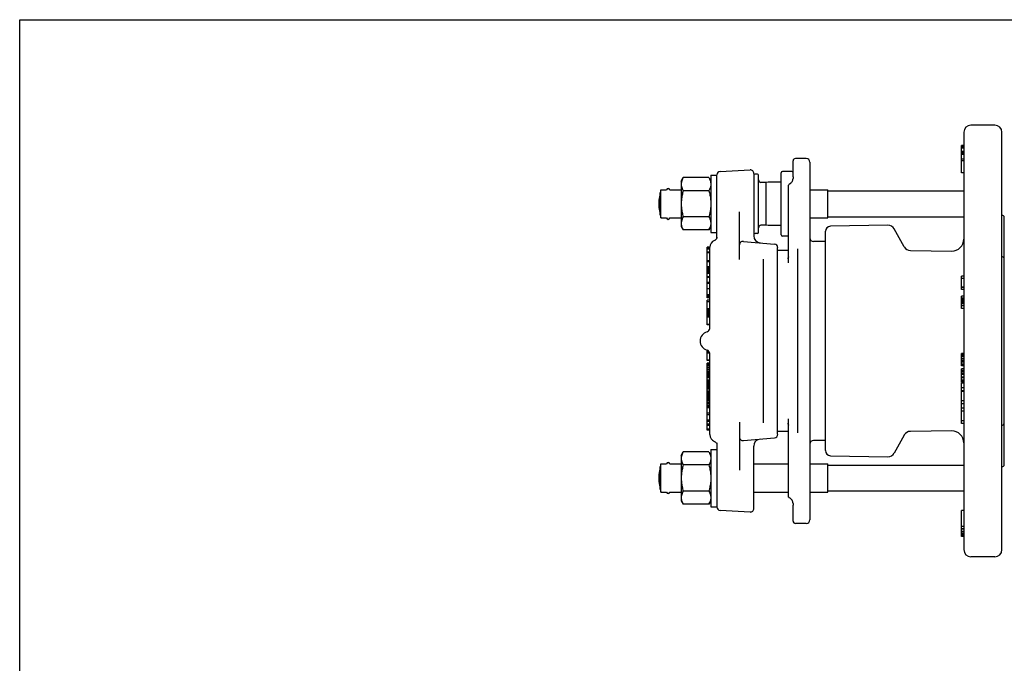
# Model space of a CAD drawing. Header units: inches. Extents: x 0 to 22, y 0 to 17.
# Tile 7 of 8: x 0 to 13, y 8.5 to 17. Entities that reach past the tile are written whole.
import ezdxf

# ---------------------------------------------------------------- set-up
doc = ezdxf.new("R2010")
doc.units = ezdxf.units.IN
doc.header["$LTSCALE"] = 1.21
doc.header["$MEASUREMENT"] = 0
doc.layers.get('0').update_dxf_attribs({"linetype": 'CONTINUOUS'})

msp = doc.modelspace()

# ---------------------------------------------------------------- linework, layer by layer
at = {"color": 7, "linetype": 'CONTINUOUS'}
for p, q in [((0, 0), (0, 17)), ((0, 17), (22, 17)), ((12.88, 15.608), (12.565, 15.608)), ((12.47, 15.513), (12.47, 10.001)), ((12.974, 10.001), (12.974, 15.513)), ((12.439, 15.26), (12.439, 15.34)), ((12.47, 15.34), (12.439, 15.34)), ((12.47, 15.339), (12.439, 15.339)), ((12.47, 15.327), (12.439, 15.327)), ((12.47, 15.308), (12.439, 15.308)), ((12.47, 15.302), (12.439, 15.302)), ((12.47, 15.26), (12.439, 15.26)), ((12.439, 14.977), (12.439, 15.259)), ((12.47, 15.259), (12.439, 15.259)), ((12.47, 15.254), (12.439, 15.254)), ((12.47, 15.243), (12.439, 15.243)), ((12.47, 15.225), (12.439, 15.225)), ((12.47, 15.219), (12.439, 15.219)), ((10.217, 14.925), (10.217, 15.135)), ((10.39, 15.167), (10.248, 15.167)), ((10.437, 15.119), (10.437, 10.395)), ((12.47, 15.16), (12.439, 15.16)), ((12.47, 15.138), (12.439, 15.138)), ((9.253, 14.996), (9.647, 15.017)), ((9.697, 14.969), (9.697, 14.147)), ((9.744, 14.962), (9.713, 14.962)), ((10.059, 14.159), (10.059, 14.978)), ((10.201, 14.993), (10.075, 14.993)), ((12.47, 14.977), (12.439, 14.977)), ((8.738, 14.868), (8.765, 14.914)), ((8.738, 14.867), (8.738, 14.269)), ((9.103, 14.914), (8.765, 14.914)), ((9.103, 14.914), (9.13, 14.868)), ((9.13, 14.946), (9.13, 14.19)), ((9.13, 14.946), (9.209, 14.946)), ((9.209, 14.105), (9.209, 14.949)), ((9.76, 14.19), (9.76, 14.946)), ((9.854, 14.852), (9.791, 14.852)), ((9.885, 14.856), (9.854, 14.852)), ((9.854, 14.852), (9.854, 14.285)), ((9.887, 14.856), (9.885, 14.856)), ((10.059, 14.856), (9.887, 14.856)), ((10.202, 14.865), (10.202, 14.865)), ((8.461, 14.417), (8.461, 14.72)), ((8.47, 14.382), (8.47, 14.755)), ((8.47, 14.755), (8.543, 14.755)), ((8.587, 14.755), (8.738, 14.755)), ((9.103, 14.741), (8.765, 14.741)), ((10.154, 13.788), (10.154, 14.805)), ((10.437, 14.755), (10.675, 14.755)), ((10.675, 14.382), (10.675, 14.755)), ((10.675, 14.738), (12.47, 14.738)), ((9.508, 13.832), (9.508, 14.464)), ((8.47, 14.382), (8.543, 14.382)), ((8.587, 14.382), (8.738, 14.382)), ((9.103, 14.396), (8.765, 14.396)), ((10.437, 14.382), (10.675, 14.382)), ((10.675, 14.398), (12.47, 14.398)), ((12.976, 14.417), (12.974, 14.418)), ((12.979, 14.416), (12.976, 14.417)), ((12.982, 14.415), (12.978, 14.416)), ((12.985, 14.414), (12.982, 14.415)), ((12.985, 14.414), (12.985, 14.414)), ((13.003, 14.401), (13.003, 14.401)), ((13.006, 11.125), (13.006, 14.39)), ((8.738, 14.269), (8.765, 14.223)), ((9.103, 14.223), (8.765, 14.223)), ((9.103, 14.223), (9.13, 14.269)), ((9.13, 14.19), (9.209, 14.19)), ((9.854, 14.285), (9.791, 14.285)), ((9.885, 14.281), (9.854, 14.285)), ((9.887, 14.281), (9.885, 14.281)), ((10.059, 14.281), (9.887, 14.281)), ((10.644, 11.31), (10.644, 14.205)), ((11.467, 14.286), (10.71, 14.273)), ((11.685, 13.999), (11.551, 14.238)), ((9.209, 14.129), (9.207, 14.117)), ((9.559, 14.072), (9.969, 14.037)), ((9.744, 14.175), (9.713, 14.175)), ((10.154, 14.143), (10.075, 14.143)), ((10.644, 14.072), (10.484, 14.072)), ((9.083, 13.325), (9.083, 13.995)), ((9.114, 13.995), (9.083, 13.995)), ((9.114, 13.991), (9.083, 13.991)), ((9.114, 13.973), (9.083, 13.973)), ((9.114, 13.969), (9.083, 13.969)), ((9.114, 13.928), (9.083, 13.928)), ((9.114, 13.923), (9.083, 13.923)), ((9.114, 13.995), (9.114, 13.995)), ((9.114, 12.915), (9.114, 13.995)), ((10.012, 11.525), (10.012, 13.99)), ((10.154, 13.954), (10.012, 13.954)), ((10.28, 11.542), (10.28, 13.973)), ((11.766, 13.951), (12.311, 13.945)), ((9.114, 13.815), (9.083, 13.815)), ((9.114, 13.804), (9.083, 13.804)), ((9.823, 11.677), (9.823, 13.838)), ((10.153, 13.863), (10.15, 13.855)), ((10.154, 13.869), (10.153, 13.863)), ((12.993, 13.863), (12.991, 13.865)), ((12.993, 13.863), (12.993, 13.863)), ((9.114, 13.735), (9.083, 13.735)), ((9.114, 13.735), (9.083, 13.735)), ((9.114, 13.729), (9.083, 13.729)), ((9.114, 13.716), (9.083, 13.716)), ((9.114, 13.705), (9.083, 13.705)), ((9.114, 13.692), (9.083, 13.692)), ((9.114, 13.673), (9.083, 13.673)), ((9.114, 13.661), (9.083, 13.661)), ((9.114, 13.65), (9.083, 13.65)), ((9.114, 13.605), (9.083, 13.605)), ((9.114, 13.594), (9.083, 13.594)), ((9.114, 13.53), (9.083, 13.53)), ((12.47, 13.611), (12.439, 13.611)), ((12.439, 13.435), (12.439, 13.611)), ((12.47, 13.584), (12.439, 13.584)), ((9.114, 13.514), (9.083, 13.514)), ((9.114, 13.447), (9.083, 13.447)), ((12.47, 13.466), (12.439, 13.466)), ((12.47, 13.461), (12.439, 13.461)), ((12.47, 13.435), (12.439, 13.435)), ((9.114, 13.368), (9.083, 13.368)), ((9.114, 13.356), (9.083, 13.356)), ((9.114, 13.338), (9.083, 13.338)), ((9.114, 13.325), (9.083, 13.325)), ((9.083, 13.071), (9.083, 13.294)), ((9.114, 13.294), (9.083, 13.294)), ((9.114, 13.276), (9.083, 13.276)), ((12.47, 13.35), (12.439, 13.35)), ((12.439, 13.188), (12.439, 13.35)), ((12.47, 13.323), (12.439, 13.323)), ((12.47, 13.314), (12.439, 13.314)), ((12.47, 13.302), (12.439, 13.302)), ((12.47, 13.287), (12.439, 13.287)), ((12.47, 13.268), (12.439, 13.268)), ((9.114, 13.181), (9.083, 13.181)), ((9.114, 13.177), (9.083, 13.177)), ((9.114, 13.17), (9.083, 13.17)), ((9.114, 13.161), (9.083, 13.161)), ((9.114, 13.149), (9.083, 13.149)), ((12.47, 13.25), (12.439, 13.25)), ((12.47, 13.246), (12.439, 13.246)), ((12.47, 13.219), (12.439, 13.219)), ((12.47, 13.188), (12.439, 13.188)), ((12.47, 13.188), (12.439, 13.188)), ((9.114, 13.136), (9.083, 13.136)), ((9.114, 13.122), (9.083, 13.122)), ((9.114, 13.11), (9.083, 13.11)), ((9.114, 13.104), (9.083, 13.104)), ((9.114, 13.096), (9.083, 13.096)), ((9.114, 13.081), (9.083, 13.081)), ((9.083, 12.971), (9.083, 13.071)), ((9.114, 13.071), (9.083, 13.071)), ((9.114, 13.071), (9.083, 13.071)), ((9.114, 12.976), (9.083, 12.976)), ((9.114, 12.971), (9.083, 12.971)), ((9.083, 12.499), (9.083, 12.635)), ((9.095, 12.628), (9.083, 12.628)), ((9.112, 12.605), (9.083, 12.605)), ((9.114, 12.596), (9.083, 12.596)), ((9.114, 12.503), (9.083, 12.503)), ((9.114, 12.499), (9.083, 12.499)), ((9.114, 11.52), (9.114, 12.599)), ((12.47, 12.59), (12.439, 12.59)), ((12.439, 12.427), (12.439, 12.59)), ((12.47, 12.587), (12.439, 12.587)), ((12.47, 12.579), (12.439, 12.579)), ((12.47, 12.567), (12.439, 12.567)), ((12.47, 12.552), (12.439, 12.552)), ((12.47, 12.527), (12.439, 12.527)), ((12.47, 12.504), (12.439, 12.504)), ((12.47, 12.486), (12.439, 12.486)), ((9.083, 12.305), (9.083, 12.465)), ((9.114, 12.465), (9.083, 12.465)), ((9.114, 12.464), (9.083, 12.464)), ((9.114, 12.457), (9.083, 12.457)), ((9.114, 12.442), (9.083, 12.442)), ((9.114, 12.425), (9.083, 12.425)), ((9.114, 12.402), (9.083, 12.402)), ((9.114, 12.382), (9.083, 12.382)), ((9.114, 12.36), (9.083, 12.36)), ((12.47, 12.464), (12.439, 12.464)), ((12.47, 12.442), (12.439, 12.442)), ((12.47, 12.43), (12.439, 12.43)), ((12.47, 12.427), (12.439, 12.427)), ((12.47, 12.427), (12.439, 12.427)), ((12.47, 12.389), (12.439, 12.389)), ((12.439, 12.209), (12.439, 12.389)), ((12.47, 12.367), (12.439, 12.367)), ((12.47, 12.364), (12.439, 12.364)), ((12.47, 12.363), (12.439, 12.363)), ((9.114, 12.345), (9.083, 12.345)), ((9.114, 12.331), (9.083, 12.331)), ((9.114, 12.327), (9.083, 12.327)), ((9.114, 12.322), (9.083, 12.322)), ((9.114, 12.309), (9.083, 12.309)), ((9.114, 12.305), (9.083, 12.305)), ((9.083, 11.579), (9.083, 12.299)), ((9.114, 12.299), (9.083, 12.299)), ((9.114, 12.297), (9.083, 12.297)), ((9.114, 12.291), (9.083, 12.291)), ((9.114, 12.28), (9.083, 12.28)), ((9.114, 12.268), (9.083, 12.268)), ((9.114, 12.241), (9.083, 12.241)), ((12.47, 12.355), (12.439, 12.355)), ((12.47, 12.333), (12.439, 12.333)), ((12.47, 12.313), (12.439, 12.313)), ((12.47, 12.281), (12.439, 12.281)), ((12.47, 12.272), (12.439, 12.272)), ((12.47, 12.241), (12.439, 12.241)), ((9.114, 12.225), (9.083, 12.225)), ((9.114, 12.207), (9.083, 12.207)), ((9.114, 12.198), (9.083, 12.198)), ((9.114, 12.193), (9.083, 12.193)), ((9.114, 12.181), (9.083, 12.181)), ((9.114, 12.165), (9.083, 12.165)), ((9.114, 12.146), (9.083, 12.146)), ((9.114, 12.128), (9.083, 12.128)), ((9.114, 12.109), (9.083, 12.109)), ((12.47, 12.225), (12.439, 12.225)), ((12.47, 12.21), (12.439, 12.21)), ((12.47, 12.209), (12.439, 12.209)), ((12.47, 12.2), (12.439, 12.2)), ((12.439, 11.665), (12.439, 12.2)), ((12.47, 12.138), (12.439, 12.138)), ((12.47, 12.099), (12.439, 12.099)), ((9.114, 12.086), (9.083, 12.086)), ((9.114, 12.068), (9.083, 12.068)), ((9.114, 12.055), (9.083, 12.055)), ((9.114, 12.041), (9.083, 12.041)), ((9.114, 12.031), (9.083, 12.031)), ((9.114, 12.03), (9.083, 12.03)), ((9.114, 12.026), (9.083, 12.026)), ((9.114, 12.009), (9.083, 12.009)), ((9.114, 11.992), (9.083, 11.992)), ((9.114, 11.983), (9.083, 11.983)), ((9.114, 11.981), (9.083, 11.981)), ((9.114, 11.967), (9.083, 11.967)), ((12.47, 12.088), (12.439, 12.088)), ((12.47, 11.966), (12.439, 11.966)), ((9.114, 11.944), (9.083, 11.944)), ((9.114, 11.927), (9.083, 11.927)), ((9.114, 11.905), (9.083, 11.905)), ((9.114, 11.899), (9.083, 11.899)), ((9.114, 11.881), (9.083, 11.881)), ((9.114, 11.875), (9.083, 11.875)), ((9.114, 11.875), (9.083, 11.875)), ((12.47, 11.927), (12.439, 11.927)), ((12.47, 11.869), (12.439, 11.869)), ((9.114, 11.804), (9.083, 11.804)), ((9.114, 11.783), (9.083, 11.783)), ((9.114, 11.713), (9.083, 11.713)), ((10.154, 10.71), (10.154, 11.727)), ((12.47, 11.831), (12.439, 11.831)), ((9.114, 11.692), (9.083, 11.692)), ((9.114, 11.657), (9.083, 11.657)), ((9.114, 11.642), (9.083, 11.642)), ((9.114, 11.593), (9.083, 11.593)), ((9.114, 11.579), (9.083, 11.579)), ((9.508, 11.683), (9.508, 11.051)), ((10.147, 11.665), (10.149, 11.661)), ((10.148, 11.664), (10.151, 11.658)), ((12.47, 11.704), (12.439, 11.704)), ((12.47, 11.665), (12.439, 11.665)), ((12.993, 11.651), (12.993, 11.651)), ((9.559, 11.442), (9.969, 11.478)), ((10.154, 11.56), (10.012, 11.56)), ((11.685, 11.515), (11.551, 11.277)), ((12.311, 11.57), (11.766, 11.563)), ((9.13, 11.324), (9.13, 10.568)), ((9.13, 11.324), (9.209, 11.324)), ((9.177, 11.43), (9.188, 11.425)), ((9.203, 11.408), (9.207, 11.397)), ((9.207, 11.397), (9.209, 11.386)), ((9.209, 11.41), (9.209, 10.566)), ((9.697, 10.545), (9.697, 11.368)), ((10.644, 11.442), (10.484, 11.442)), ((8.738, 11.245), (8.765, 11.292)), ((8.738, 11.245), (8.738, 10.647)), ((9.103, 11.292), (8.765, 11.292)), ((9.103, 11.292), (9.13, 11.245)), ((10.71, 11.242), (11.467, 11.229)), ((8.461, 10.795), (8.461, 11.097)), ((8.47, 10.76), (8.47, 11.133)), ((8.47, 11.133), (8.543, 11.133)), ((8.587, 11.133), (8.738, 11.133)), ((9.103, 11.119), (8.765, 11.119)), ((9.697, 11.133), (10.154, 11.133)), ((10.437, 11.133), (10.675, 11.133)), ((10.675, 10.76), (10.675, 11.133)), ((10.675, 11.116), (12.47, 11.116)), ((12.974, 11.096), (12.976, 11.097)), ((12.975, 11.097), (12.976, 11.097)), ((12.976, 11.097), (12.979, 11.099)), ((12.976, 11.097), (12.978, 11.099)), ((12.979, 11.099), (12.982, 11.1)), ((12.985, 11.101), (12.988, 11.101)), ((12.985, 11.101), (12.985, 11.101)), ((12.994, 11.104), (12.999, 11.108)), ((12.994, 11.104), (12.994, 11.104)), ((13.003, 11.113), (13.003, 11.113)), ((13.004, 11.117), (13.005, 11.119)), ((8.47, 10.76), (8.543, 10.76)), ((8.587, 10.76), (8.738, 10.76)), ((9.103, 10.773), (8.765, 10.773)), ((9.697, 10.76), (10.154, 10.76)), ((10.437, 10.76), (10.675, 10.76)), ((10.675, 10.776), (12.47, 10.776)), ((8.738, 10.647), (8.765, 10.601)), ((9.103, 10.601), (8.765, 10.601)), ((9.103, 10.601), (9.13, 10.647)), ((9.13, 10.568), (9.209, 10.568)), ((10.202, 10.649), (10.202, 10.649)), ((10.202, 10.649), (10.21, 10.628)), ((10.21, 10.628), (10.215, 10.605)), ((10.215, 10.606), (10.217, 10.59)), ((10.217, 10.59), (10.217, 10.59)), ((10.217, 10.379), (10.217, 10.59)), ((9.647, 10.498), (9.253, 10.519)), ((12.47, 10.518), (12.439, 10.518)), ((12.439, 10.174), (12.439, 10.518)), ((10.39, 10.348), (10.248, 10.348)), ((12.47, 10.306), (12.439, 10.306)), ((12.47, 10.275), (12.439, 10.275)), ((12.47, 10.273), (12.439, 10.273)), ((12.47, 10.241), (12.439, 10.241)), ((12.47, 10.233), (12.439, 10.233)), ((12.47, 10.211), (12.439, 10.211)), ((12.47, 10.205), (12.439, 10.205)), ((12.47, 10.197), (12.439, 10.197)), ((12.47, 10.19), (12.439, 10.19)), ((12.47, 10.188), (12.439, 10.188)), ((12.47, 10.177), (12.439, 10.177)), ((12.47, 10.174), (12.439, 10.174)), ((12.88, 9.907), (12.565, 9.907))]:
    msp.add_line(p, q, dxfattribs=at)
for points in [[(10.154, 14.805), (10.155, 14.814), (10.158, 14.821), (10.164, 14.828), (10.17, 14.833), (10.175, 14.834)], [(10.202, 14.865), (10.2, 14.863), (10.197, 14.857), (10.194, 14.851), (10.19, 14.847), (10.186, 14.843), (10.182, 14.839), (10.178, 14.836), (10.175, 14.834)], [(10.217, 14.925), (10.215, 14.909), (10.21, 14.886), (10.202, 14.865)], [(12.978, 14.416), (12.976, 14.417), (12.975, 14.418)], [(12.988, 14.413), (12.982, 14.415), (12.979, 14.416)], [(13.003, 14.401), (12.999, 14.407), (12.994, 14.411), (12.988, 14.413)], [(13.003, 14.401), (13.002, 14.402), (13, 14.406)], [(13.006, 14.39), (13.005, 14.395), (13.003, 14.4), (13.003, 14.401)], [(13.004, 14.398), (13.003, 14.401), (13.003, 14.401)], [(9.207, 14.117), (9.203, 14.107), (9.197, 14.097), (9.188, 14.09), (9.177, 14.084)], [(10.15, 13.855), (10.147, 13.85), (10.145, 13.847), (10.144, 13.846)], [(10.146, 13.848), (10.145, 13.847), (10.145, 13.847)], [(12.991, 13.865), (12.984, 13.87), (12.976, 13.874), (12.974, 13.874)], [(13.006, 13.834), (13.006, 13.837), (13.004, 13.845), (13.001, 13.853), (12.996, 13.86), (12.993, 13.863)], [(10.144, 11.668), (10.144, 11.668), (10.145, 11.667), (10.148, 11.664)], [(10.144, 11.668), (10.145, 11.668), (10.145, 11.668)], [(10.151, 11.658), (10.153, 11.651), (10.154, 11.645)], [(12.974, 11.64), (12.976, 11.641), (12.983, 11.644)], [(12.983, 11.644), (12.99, 11.649), (12.993, 11.651)], [(12.993, 11.651), (12.996, 11.654), (13.001, 11.661), (13.004, 11.669), (13.006, 11.677), (13.006, 11.68)], [(9.188, 11.425), (9.196, 11.418), (9.203, 11.408)], [(12.978, 11.099), (12.982, 11.1), (12.985, 11.101)], [(12.988, 11.101), (12.994, 11.104), (12.999, 11.108), (13.002, 11.112), (13.003, 11.113)], [(13.003, 11.113), (13.003, 11.114), (13.005, 11.119), (13.006, 11.125)], [(10.175, 10.68), (10.168, 10.683), (10.162, 10.689), (10.157, 10.695), (10.155, 10.702), (10.154, 10.71)], [(10.175, 10.68), (10.178, 10.679), (10.183, 10.675), (10.187, 10.672), (10.19, 10.668), (10.194, 10.663), (10.197, 10.658), (10.201, 10.652), (10.202, 10.649)]]:
    msp.add_lwpolyline(points, dxfattribs=at)
for centre, radius, start, end in [((12.565, 15.513), 0.0945, 90, 180), ((12.88, 15.513), 0.0945, 0, 90), ((10.248, 15.135), 0.0315, 90, 180), ((10.39, 15.119), 0.0472, 0, 90), ((9.256, 14.949), 0.0472, 93, 180), ((9.65, 14.969), 0.0472, 0, 93.0001), ((9.713, 14.946), 0.0157, 90, 180), ((9.744, 14.946), 0.0157, 0, 90), ((10.075, 14.978), 0.0157, 90, 180), ((10.201, 14.978), 0.0157, 0, 90), ((9.791, 14.883), 0.0315, 180, 270), ((9.072, 14.568), 0.63, 162.7922, 197.2078), ((8.565, 14.749), 0.0236, 13.34, 166.66), ((8.565, 14.387), 0.0236, 193.34, 346.66), ((9.713, 14.19), 0.0157, 180, 270), ((9.744, 14.19), 0.0157, 270, 360), ((9.791, 14.253), 0.0315, 90, 180), ((10.711, 14.205), 0.0672, 91, 180), ((11.469, 14.191), 0.0945, 29.326, 91), ((9.209, 13.995), 0.0945, 109.4712, 180), ((9.161, 14.129), 0.0472, 289.4713, 304.1448), ((9.555, 14.025), 0.0472, 85, 180), ((9.791, 14.147), 0.0945, 180, 265), ((10.075, 14.159), 0.0157, 180, 270), ((10.484, 14.119), 0.0472, 180, 270), ((12.313, 14.102), 0.157, 269.326, 360), ((9.965, 13.99), 0.0472, 0, 85), ((11.767, 14.046), 0.0945, 209.326, 269.326), ((9.114, 12.757), 0.126, 105.8266, 254.1734), ((9.067, 12.924), 0.0472, 285.8266, 359.9998), ((9.067, 12.591), 0.0472, 0.0003, 74.1734), ((9.209, 11.52), 0.0945, 180, 250.5288), ((9.555, 11.489), 0.0472, 180, 275), ((9.791, 11.368), 0.0945, 95, 179.9999), ((9.965, 11.525), 0.0472, 275, 360), ((11.767, 11.469), 0.0945, 90.674, 150.674), ((12.313, 11.412), 0.157, 0, 90.674), ((10.484, 11.395), 0.0472, 90, 180), ((10.711, 11.309), 0.0672, 180, 269), ((11.469, 11.323), 0.0945, 269, 330.674), ((9.072, 10.946), 0.63, 162.7922, 197.2078), ((8.565, 11.127), 0.0236, 13.34, 166.66), ((8.565, 10.765), 0.0236, 193.34, 346.66), ((9.256, 10.566), 0.0472, 180, 267), ((9.65, 10.545), 0.0472, 266.9999, 360), ((10.248, 10.379), 0.0315, 180, 270), ((10.39, 10.395), 0.0472, 270, 360), ((12.565, 10.001), 0.0945, 180, 270), ((12.88, 10.001), 0.0945, 270, 360)]:
    msp.add_arc(centre, radius, start, end, dxfattribs=at)
for points, start_tangent, end_tangent in [([(8.739, 14.843), (8.738, 14.84)], (-0.000271, -0.002327), (-0.000231, -0.002331)), ([(8.738, 14.84), (8.738, 14.836)], (-0.000461, -0.004661), (-0.000297, -0.004671)), ([(8.738, 14.836), (8.738, 14.827)], (-0.000518, -0.008153), (0, -0.008157)), ([(8.738, 14.827), (8.741, 14.799), (8.75, 14.771), (8.765, 14.741)], (0, -0.091367), (0.045684, -0.079126)), ([(8.74, 14.852), (8.739, 14.845)], (-0.001275, -0.00689), (-0.000929, -0.006946)), ([(8.739, 14.845), (8.739, 14.843)], (-0.00031, -0.002321), (-0.000271, -0.002326)), ([(8.741, 14.854), (8.74, 14.852)], (-0.000461, -0.002279), (-0.000423, -0.002287)), ([(8.765, 14.914), (8.75, 14.884), (8.741, 14.856)], (-0.031516, -0.054587), (-0.013166, -0.061765)), ([(8.741, 14.856), (8.741, 14.854)], (-0.000318, -0.00149), (-0.000302, -0.001494)), ([(9.103, 14.914), (9.118, 14.884), (9.127, 14.856), (9.13, 14.827)], (0.045684, -0.079126), (0, -0.091367)), ([(9.13, 14.827), (9.127, 14.799), (9.118, 14.771), (9.103, 14.741)], (0, -0.091367), (-0.045684, -0.079126)), ([(8.765, 14.741), (8.75, 14.682), (8.741, 14.625), (8.738, 14.568)], (-0.048628, -0.168454), (0, -0.175332)), ([(9.103, 14.741), (9.118, 14.682), (9.127, 14.625), (9.13, 14.568)], (0.048628, -0.168454), (0, -0.175332)), ([(8.738, 14.568), (8.741, 14.512), (8.75, 14.455), (8.765, 14.396)], (0, -0.175332), (0.048628, -0.168454)), ([(9.13, 14.568), (9.127, 14.512), (9.118, 14.455), (9.103, 14.396)], (0, -0.175332), (-0.048628, -0.168454)), ([(8.765, 14.396), (8.75, 14.366), (8.741, 14.337), (8.738, 14.309)], (-0.045684, -0.079126), (0, -0.091367)), ([(8.738, 14.309), (8.741, 14.281), (8.743, 14.271)], (0, -0.038786), (0.0107, -0.037328)), ([(9.103, 14.396), (9.118, 14.366), (9.127, 14.337), (9.13, 14.309)], (0.045684, -0.079126), (0, -0.091367)), ([(9.13, 14.309), (9.127, 14.281), (9.124, 14.271)], (0, -0.038786), (-0.0107, -0.037328)), ([(8.743, 14.271), (8.75, 14.253), (8.765, 14.223)], (0.014505, -0.050605), (0.026291, -0.045537)), ([(9.124, 14.271), (9.118, 14.253), (9.103, 14.223)], (-0.014505, -0.050605), (-0.026291, -0.045537)), ([(8.739, 11.221), (8.738, 11.218)], (-0.000271, -0.002327), (-0.000231, -0.002331)), ([(8.738, 11.218), (8.738, 11.214)], (-0.000461, -0.004661), (-0.000297, -0.004671)), ([(8.738, 11.214), (8.738, 11.205)], (-0.000518, -0.008153), (0, -0.008157)), ([(8.738, 11.205), (8.741, 11.177), (8.75, 11.149), (8.765, 11.119)], (0, -0.091367), (0.045684, -0.079126)), ([(8.74, 11.23), (8.739, 11.223)], (-0.001275, -0.00689), (-0.000929, -0.006946)), ([(8.739, 11.223), (8.739, 11.221)], (-0.00031, -0.002321), (-0.000271, -0.002326)), ([(8.741, 11.232), (8.74, 11.23)], (-0.000461, -0.002279), (-0.000423, -0.002287)), ([(8.765, 11.292), (8.75, 11.262), (8.741, 11.234)], (-0.031516, -0.054587), (-0.013166, -0.061765)), ([(8.741, 11.234), (8.741, 11.232)], (-0.000318, -0.00149), (-0.000302, -0.001494)), ([(9.103, 11.292), (9.118, 11.262), (9.127, 11.234), (9.13, 11.205)], (0.045684, -0.079126), (0, -0.091367)), ([(9.13, 11.205), (9.127, 11.177), (9.118, 11.149), (9.103, 11.119)], (0, -0.091367), (-0.045684, -0.079126)), ([(8.765, 11.119), (8.75, 11.06), (8.741, 11.003), (8.738, 10.946)], (-0.048628, -0.168454), (0, -0.175332)), ([(9.103, 11.119), (9.118, 11.059), (9.127, 11.003), (9.13, 10.946)], (0.048628, -0.168454), (0, -0.175332)), ([(8.738, 10.946), (8.741, 10.89), (8.75, 10.833), (8.765, 10.773)], (0, -0.175332), (0.048628, -0.168454)), ([(9.13, 10.946), (9.127, 10.89), (9.118, 10.833), (9.103, 10.773)], (0, -0.175332), (-0.048628, -0.168454)), ([(8.765, 10.773), (8.75, 10.744), (8.741, 10.715), (8.738, 10.687)], (-0.045684, -0.079126), (0, -0.091367)), ([(8.738, 10.687), (8.741, 10.659), (8.743, 10.649)], (0, -0.038786), (0.0107, -0.037328)), ([(9.103, 10.773), (9.118, 10.744), (9.127, 10.715), (9.13, 10.687)], (0.045684, -0.079126), (0, -0.091367)), ([(9.13, 10.687), (9.127, 10.659), (9.124, 10.649)], (0, -0.038786), (-0.0107, -0.037328)), ([(8.743, 10.649), (8.75, 10.631), (8.765, 10.601)], (0.014505, -0.050605), (0.026291, -0.045537)), ([(9.124, 10.649), (9.118, 10.631), (9.103, 10.601)], (-0.014505, -0.050605), (-0.026291, -0.045537))]:
    msp.add_spline(points, degree=3, dxfattribs=dict(at, start_tangent=start_tangent, end_tangent=end_tangent))

doc.saveas('drawing.dxf')
